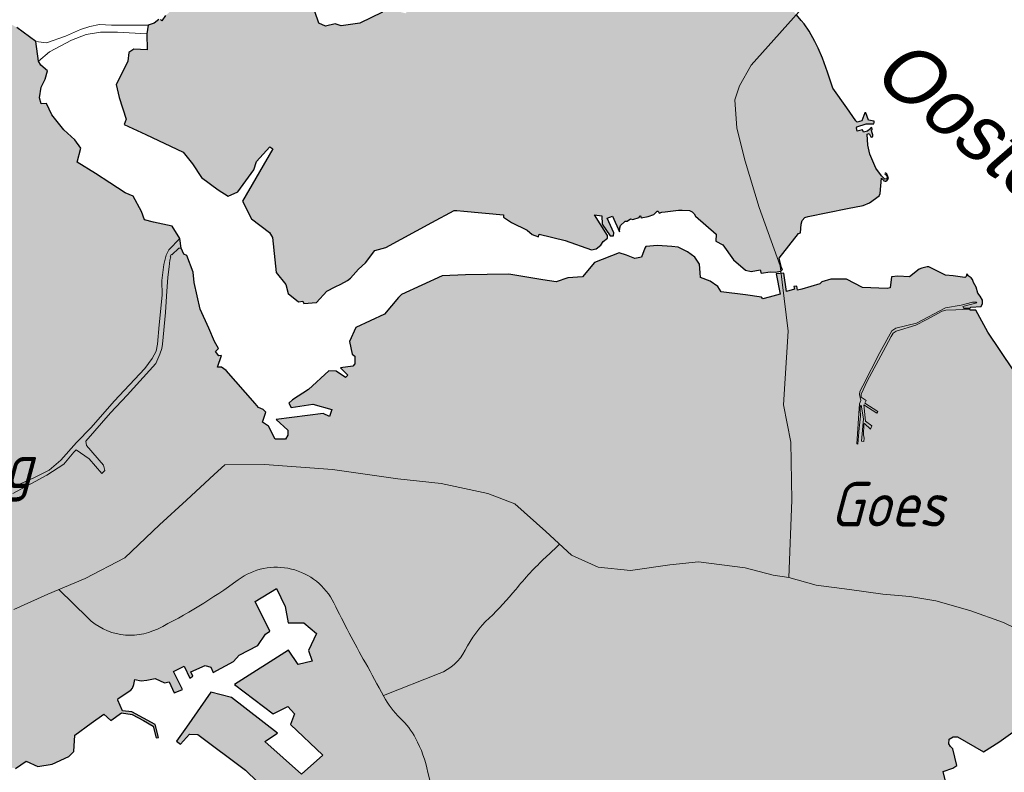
# Model space of a CAD drawing. Header units: metres. Extents: x 63663 to 67388, y 393975 to 407310.
# Tile 4 of 49: x 65803 to 65858, y 401231 to 401274. Entities that reach past the tile are written whole.
import ezdxf
from ezdxf.enums import TextEntityAlignment as Align

# ---------------------------------------------------------------- set-up
doc = ezdxf.new("R2010")
doc.units = ezdxf.units.M
for name, color, linetype, lineweight in [('krtzld_omtrek', 6, 'Continuous', 25), ('krtzld_overig', 253, 'Continuous', 0), ('krtzld_wegen', 1, 'Continuous', 15), ('sn-arcering_lgrijs', 9, 'Continuous', 20), ('TL-3.5mm Tekst', 3, 'Continuous', 35), ('TL-5.0mm Tekst', 4, 'Continuous', 50)]:
    doc.layers.add(name, color=color, linetype=linetype, lineweight=lineweight)
doc.styles.add('plaatsnaam', font='isocp.shx', dxfattribs={"width": 0.96, "oblique": 20})
doc.styles.add('StagCAD', font='StagCAD.ttf')

# ---------------------------------------------------------------- blocks, each defined once
blk = doc.blocks.new('riviernaam')
at = {"layer": 'TL-5.0mm Tekst', "style": 'StagCAD', "oblique": 10}
blk.add_attdef('NAAM', (0, 0), '', height=4, dxfattribs=at)

msp = doc.modelspace()

# ---------------------------------------------------------------- hatches: boundary and pattern name
at = {"layer": 'sn-arcering_lgrijs'}
for points in [[(65814.257, 401275.402), (65813.471, 401275.126), (65812.683, 401274.702), (65812.119, 401274.354), (65811.445, 401273.78), (65811.226, 401273.479), (65811.157, 401273.548), (65811.069, 401273.548), (65810.808, 401273.352), (65810.47, 401273.232), (65810.399, 401272.758), (65810.407, 401271.847), (65809.671, 401271.893), (65809.379, 401271.705), (65809.327, 401271.226), (65809.066, 401270.683), (65808.677, 401269.906), (65808.844, 401269.189), (65809.226, 401267.962), (65809.113, 401267.678), (65810.338, 401267.119), (65812.43, 401266.117), (65812.944, 401265.467), (65813.458, 401264.7), (65814.38, 401264.01), (65814.946, 401263.655), (65815.483, 401263.903), (65816.394, 401265.132), (65816.53, 401265.605), (65817.285, 401266.42), (65817.454, 401266.304), (65815.743, 401263.379), (65816.254, 401262.386), (65817.27, 401261.628), (65817.439, 401261.333), (65817.555, 401260.081), (65817.64, 401259.383), (65818.173, 401258.715), (65818.319, 401258.204), (65818.896, 401257.74), (65819.138, 401257.781), (65819.191, 401257.64), (65819.893, 401257.69), (65820.47, 401258.339), (65820.943, 401258.577), (65821.257, 401258.725), (65821.636, 401258.922), (65821.805, 401259.06), (65822.248, 401259.561), (65822.643, 401259.916), (65823.163, 401260.615), (65823.78, 401260.784), (65826.355, 401262.179), (65827.614, 401262.847), (65827.753, 401262.85), (65828.147, 401262.815), (65830.373, 401262.605), (65830.373, 401262.474), (65830.824, 401262.179), (65831.702, 401261.743), (65831.974, 401261.508), (65832.329, 401261.373), (65832.373, 401261.517), (65833.83, 401261.172), (65835.31, 401260.656), (65835.573, 401260.712), (65835.821, 401260.919), (65835.955, 401261.11), (65836.204, 401261.298), (65836.203, 401261.446), (65835.476, 401262.618), (65835.89, 401262.558), (65835.893, 401262.088), (65836.35, 401261.43), (65836.532, 401261.436), (65836.554, 401261.596), (65836.185, 401262.426), (65836.473, 401262.539), (65836.877, 401261.665), (65836.901, 401261.884), (65836.937, 401262.018), (65837.171, 401262.245), (65837.188, 401262.261), (65837.309, 401262.263), (65837.483, 401262.382), (65837.614, 401262.348), (65837.984, 401262.455), (65838.012, 401262.551), (65838.056, 401262.561), (65838.093, 401262.439), (65838.475, 401262.524), (65838.801, 401262.621), (65838.987, 401262.806), (65839.033, 401262.812), (65839.103, 401262.702), (65839.244, 401262.752), (65839.439, 401262.781), (65840.178, 401262.869), (65840.381, 401262.875), (65840.793, 401262.85), (65840.937, 401262.781), (65841.064, 401262.668), (65841.131, 401262.536), (65842.294, 401261.533), (65842.269, 401261.129), (65842.657, 401260.921), (65843.256, 401260.094), (65843.934, 401259.515), (65844.243, 401259.44), (65844.761, 401259.527), (65844.801, 401259.333), (65845.307, 401259.408), (65845.589, 401259.389), (65845.905, 401259.446), (65846.011, 401259.539), (65845.952, 401259.642), (65845.817, 401260.173), (65846.895, 401261.564), (65847.018, 401261.602), (65847.05, 401262.094), (65847.1, 401262.298), (65847.253, 401262.455), (65847.435, 401262.518), (65849.639, 401262.969), (65850.516, 401263.138), (65850.877, 401263.285), (65851.416, 401263.671), (65851.476, 401263.803), (65851.547, 401264.656), (65851.67, 401264.543), (65851.645, 401264.527), (65851.751, 401264.505), (65851.802, 401264.505), (65851.867, 401264.549), (65851.936, 401264.643), (65851.933, 401264.693), (65851.852, 401264.9), (65851.827, 401264.934), (65851.792, 401264.94), (65851.751, 401264.938), (65851.739, 401264.906), (65851.764, 401264.871), (65851.811, 401264.859), (65851.871, 401264.762), (65851.848, 401264.652), (65851.827, 401264.624), (65851.745, 401264.611), (65851.553, 401264.802), (65851.238, 401265.226), (65850.899, 401266.012), (65850.786, 401266.518), (65850.749, 401267.125), (65850.867, 401267.163), (65850.946, 401266.975), (65850.996, 401266.963), (65851.056, 401266.988), (65851.069, 401267.038), (65851.065, 401267.09), (65851.006, 401267.264), (65850.999, 401267.346), (65851.037, 401267.379), (65851.024, 401267.435), (65851.002, 401267.496), (65850.949, 401267.477), (65850.896, 401267.404), (65850.77, 401267.301), (65850.538, 401267.232), (65850.492, 401267.364), (65850.184, 401267.289), (65850.153, 401267.477), (65850.166, 401267.549), (65850.688, 401267.703), (65850.999, 401267.702), (65851.125, 401267.705), (65851.144, 401267.78), (65851.134, 401267.866), (65850.817, 401267.909), (65850.68, 401268.325), (65850.61, 401268.332), (65850.442, 401267.881), (65850.196, 401267.797), (65850.118, 401267.885), (65849.61, 401268.612), (65848.83, 401269.709), (65848.523, 401270.595), (65848.241, 401271.389), (65848.009, 401271.949), (65847.823, 401272.317), (65847.497, 401272.894), (65847.213, 401273.31), (65847.05, 401273.492), (65846.788, 401273.823), (65846.567, 401274.066), (65846.506, 401274.191), (65846.397, 401274.363), (65845.908, 401274.871), (65845.802, 401274.937), (65845.733, 401274.95), (65845.654, 401275.028), (65845.623, 401275.084), (65845.259, 401275.182), (65844.385, 401275.395), (65843.996, 401275.533), (65843.547, 401275.793), (65843.278, 401275.905), (65842.937, 401275.922), (65842.724, 401275.772), (65842.325, 401275.803), (65842.272, 401275.74), (65842.206, 401275.743), (65842.106, 401275.899), (65842.366, 401276.041), (65842.636, 401276.018), (65842.713, 401275.993), (65843.006, 401275.968), (65843.357, 401276.181), (65843.532, 401276.135), (65843.598, 401276.204), (65843.357, 401276.263), (65843.056, 401276.066), (65842.695, 401276.104), (65842.667, 401276.078), (65842.341, 401276.103), (65842.097, 401275.991), (65842.021, 401276.05), (65841.695, 401276.743), (65841.636, 401276.718), (65841.708, 401276.542), (65841.686, 401276.505), (65840.723, 401276.564), (65841.006, 401276.674), (65841, 401276.724), (65840.939, 401276.743), (65840.586, 401276.574), (65839.99, 401276.344), (65839.288, 401276.106), (65838.724, 401275.956), (65838.392, 401275.918), (65838.134, 401276.01), (65837.363, 401276.614), (65837.146, 401276.733), (65836.871, 401276.739), (65836.592, 401276.614), (65836.247, 401276.771), (65836.16, 401276.802), (65836.128, 401276.733), (65836.463, 401276.589), (65836.034, 401276.593), (65835.723, 401276.701), (65835.723, 401276.821), (65835.652, 401276.865), (65835.401, 401276.739), (65834.868, 401276.795), (65834.768, 401276.739), (65834.78, 401276.655), (65835.466, 401276.589), (65834.946, 401276.028), (65834.36, 401276.078), (65834.419, 401276.169), (65834.304, 401276.2), (65834.388, 401276.363), (65834.385, 401276.43), (65834.329, 401276.463), (65834.231, 401276.407), (65833.978, 401276.006), (65833.106, 401275.853), (65832.582, 401275.83), (65831.533, 401275.855), (65831.228, 401275.696), (65831.134, 401275.485), (65830.469, 401274.57), (65829.285, 401274.982), (65829.213, 401274.956), (65828.316, 401275.27), (65827.974, 401274.887), (65827.715, 401274.589), (65827.222, 401274.589), (65825.566, 401274.614), (65824.883, 401273.903), (65823.847, 401274.148), (65823.598, 401273.959), (65822.317, 401273.348), (65821.278, 401273.201), (65820.937, 401273.316), (65820.411, 401273.176), (65820.035, 401273.354), (65819.799, 401274.009), (65820.903, 401274.192), (65820.921, 401274.348), (65819.752, 401274.104), (65819.094, 401274.148), (65817.458, 401275.235), (65817.423, 401275.467), (65817.1, 401275.414), (65816.348, 401275.053), (65816.066, 401275.053), (65815.655, 401275.153), (65815.671, 401275.423), (65815.671, 401275.684), (65815.596, 401275.721), (65815.467, 401275.652), (65815.408, 401275.285), (65814.774, 401275.078), (65814.586, 401275.859), (65814.539, 401275.953), (65814.426, 401275.991), (65814.334, 401276.002)], [(65907.638, 401228.807), (65908.637, 401226.569), (65909.694, 401216.619), (65909.353, 401216.349), (65909.151, 401216.672), (65908.9, 401216.864), (65908.439, 401217.104), (65906.359, 401218.089), (65905.688, 401218.312), (65905.337, 401218.35), (65904.95, 401218.277), (65904.794, 401218.262), (65904.662, 401218.334), (65904.622, 401218.588), (65904.348, 401219.117), (65904.014, 401219.842), (65903.926, 401219.97), (65903.295, 401220.331), (65903.101, 401220.339), (65901.838, 401220.174), (65901.377, 401220.042), (65900.246, 401219.183), (65900.052, 401219.121), (65899.725, 401219.067), (65899.057, 401219.355), (65898.816, 401219.359), (65898.547, 401219.267), (65898.296, 401219.052), (65897.734, 401218.45), (65897.312, 401218.074), (65896.935, 401218.023), (65896.396, 401217.729), (65896.286, 401217.568), (65896.18, 401217.227), (65896.114, 401217.164), (65895.788, 401217.123), (65895.287, 401217.054), (65893.368, 401217.399), (65892.919, 401217.491), (65892.691, 401217.578), (65892.227, 401218.088), (65892.06, 401218.205), (65891.612, 401218.312), (65890.581, 401218.519), (65889.96, 401218.669), (65889.375, 401219.061), (65889.243, 401219.368), (65889.007, 401219.656), (65888.823, 401219.767), (65888.505, 401219.832), (65887.243, 401220.032), (65886.481, 401220.487), (65885.644, 401220.976), (65885.164, 401221.083), (65884.042, 401221.249), (65883.365, 401221.258), (65883.018, 401221.183), (65882.396, 401220.707), (65882.274, 401220.791), (65881.613, 401221.472), (65881.563, 401221.643), (65881.421, 401221.838), (65881.205, 401221.919), (65880.443, 401222.195), (65880.142, 401222.368), (65879.607, 401222.427), (65879.481, 401222.513), (65879.087, 401222.86), (65877.939, 401223.995), (65877.695, 401224.224), (65877.839, 401224.707), (65877.626, 401224.992), (65876.917, 401225.961), (65877.03, 401226.064), (65877.158, 401226.237), (65877.227, 401226.44), (65877.271, 401226.547), (65877.615, 401226.839), (65877.609, 401226.913), (65877.532, 401226.951), (65876.838, 401227.198), (65876.153, 401227.43), (65875.513, 401227.672), (65875.284, 401227.706), (65874.773, 401227.747), (65874.688, 401227.844), (65874.744, 401228.139), (65874.773, 401228.393), (65874.744, 401228.55), (65874.773, 401228.697), (65874.811, 401228.901), (65874.995, 401229.624), (65875.093, 401229.944), (65875.007, 401230.283), (65874.629, 401230.132), (65874.468, 401229.944), (65874.293, 401229.411), (65873.845, 401228.709), (65873.108, 401229.158), (65872.416, 401229.503), (65871.739, 401229.838), (65871.509, 401229.938), (65871.591, 401229.861), (65870.046, 401229.863), (65869.908, 401230.822), (65869.695, 401231.198), (65869.478, 401231.352), (65868.725, 401231.804), (65868.456, 401232.333), (65867.973, 401232.939), (65867.356, 401233.443), (65866.735, 401233.722), (65866.171, 401234.427), (65865.983, 401235.135), (65865.582, 401235.649), (65865.165, 401235.675), (65865.043, 401236.03), (65864.542, 401236.367), (65862.19, 401234.552), (65860.162, 401234.527), (65858.13, 401233.066), (65857.271, 401232.531), (65855.811, 401233.368), (65855.57, 401233.368), (65855.351, 401233.229), (65855.322, 401232.97), (65855.416, 401232.826), (65855.557, 401232.694), (65855.771, 401231.766), (65855.545, 401231.603), (65855.005, 401231.421), (65855.35, 401230.045), (65855.739, 401229.603), (65855.645, 401228.96), (65855.764, 401228.684), (65854.46, 401226.728), (65854.381, 401226.368), (65854.184, 401226.362), (65854.09, 401226.224), (65854.178, 401225.6), (65853.965, 401225.189), (65853.708, 401224.87), (65853.601, 401224.571), (65853.566, 401224.161), (65853.595, 401223.885), (65853.118, 401223.443), (65853.137, 401222.964), (65852.805, 401222.408), (65852.579, 401221.873), (65852.544, 401221.474), (65852.31, 401220.832), (65852.074, 401220.302), (65851.921, 401220.107), (65851.733, 401219.23), (65851.482, 401218.613), (65851.1, 401217.781), (65850.776, 401217.644), (65850.136, 401217.575), (65849.572, 401217.593), (65848.839, 401217.747), (65848.362, 401218.042), (65848.034, 401218.383), (65847.846, 401218.59), (65847.639, 401218.565), (65846.977, 401218.647), (65846.607, 401218.691), (65846.266, 401218.858), (65845.936, 401218.797), (65845.667, 401218.659), (65845.153, 401218.295), (65844.623, 401217.963), (65844.335, 401217.656), (65844.178, 401217.265), (65844.059, 401217.011), (65843.721, 401216.904), (65843.203, 401216.904), (65842.862, 401217.083), (65842.517, 401217.221), (65842.162, 401217.315), (65842.147, 401217.309), (65841.84, 401217.296), (65841.422, 401217.158), (65839.727, 401216.578), (65837.457, 401215.825), (65836.974, 401215.675), (65836.632, 401215.55), (65836.269, 401215.478), (65835.861, 401215.449), (65835.68, 401215.547), (65834.881, 401216.452), (65834.316, 401217.077), (65833.93, 401217.522), (65833.696, 401217.685), (65833.573, 401217.836), (65833.385, 401218.108), (65832.881, 401218.446), (65832.185, 401218.926), (65832.037, 401219.01), (65831.978, 401219.102), (65831.886, 401219.484), (65830.993, 401220.139), (65829.999, 401220.77), (65829.495, 401221.067), (65829.458, 401221.183), (65829.823, 401222.001), (65829.868, 401222.132), (65829.836, 401222.268), (65829.729, 401222.406), (65829.545, 401222.49), (65828.89, 401222.512), (65827.965, 401222.534), (65827.692, 401222.563), (65827.523, 401222.672), (65827.021, 401223.054), (65826.426, 401223.503), (65825.962, 401223.823), (65825.79, 401223.85), (65825.527, 401223.785), (65825.037, 401223.606), (65824.495, 401223.367), (65824.1, 401223.177), (65823.965, 401223.061), (65823.828, 401222.976), (65823.577, 401222.945), (65823.201, 401222.929), (65822.699, 401222.897), (65822.413, 401222.885), (65822.081, 401222.995), (65820.919, 401223.737), (65819.953, 401227.246), (65817.934, 401229.541), (65815.918, 401231.493), (65813.241, 401233.499), (65812.787, 401233.511), (65812.273, 401232.958), (65812.047, 401233.12), (65812.612, 401233.904), (65813.981, 401235.869), (65815.138, 401235.568), (65817.721, 401233.574), (65816.994, 401233.095), (65819.063, 401231.28), (65820.248, 401232.34), (65818.445, 401234.055), (65818.662, 401234.659), (65818.286, 401235.064), (65817.477, 401234.659), (65815.301, 401236.299), (65818.338, 401238.217), (65818.875, 401237.409), (65819.655, 401237.612), (65819.442, 401238.192), (65819.897, 401239.148), (65819.197, 401239.753), (65818.311, 401239.753), (65818.15, 401240.662), (65817.665, 401241.672), (65816.455, 401240.941), (65817.276, 401239.277), (65817.034, 401239.11), (65816.618, 401238.481), (65815.567, 401237.938), (65815.245, 401237.584), (65814.116, 401236.972), (65813.981, 401237.271), (65813.665, 401237.358), (65812.852, 401236.997), (65812.969, 401236.759), (65812.8, 401236.652), (65812.489, 401237.315), (65811.878, 401237.02), (65812.382, 401236.011), (65812.166, 401235.917), (65811.918, 401235.831), (65811.648, 401236.443), (65811.391, 401236.393), (65810.865, 401236.631), (65810.399, 401236.543), (65810.066, 401236.5), (65809.724, 401236.568), (65809.671, 401236.302), (65809.596, 401236.098), (65809.489, 401235.979), (65808.781, 401235.506), (65808.765, 401235.422), (65809.02, 401234.828), (65809.558, 401234.772), (65810.85, 401234.061), (65811.044, 401233.333), (65810.915, 401233.308), (65810.75, 401233.969), (65810.207, 401234.286), (65809.565, 401234.619), (65808.966, 401234.715), (65808.367, 401234.274), (65807.985, 401234.634), (65807.279, 401234.136), (65806.363, 401233.455), (65806.311, 401232.546), (65806.016, 401232.27), (65805.088, 401231.829), (65804.279, 401231.703), (65803.634, 401231.992), (65803.032, 401231.599), (65802.129, 401231.741), (65800.796, 401231.411), (65799.668, 401232.03), (65799.103, 401232.471), (65798.982, 401234.69), (65798.499, 401234.653), (65798.581, 401232.483), (65799.022, 401232.155), (65799.333, 401231.842), (65799.358, 401231.449), (65799.022, 401231.367), (65798.731, 401231.503), (65798.543, 401231.635), (65798.395, 401231.609), (65798.248, 401231.509), (65798.085, 401231.453), (65797.943, 401231.534), (65797.904, 401231.71), (65797.603, 401231.869), (65797.298, 401231.913), (65796.8, 401231.831), (65795.981, 401231.609), (65795.929, 401231.49), (65795.866, 401231.447), (65795.741, 401231.59), (65795.496, 401231.666), (65794.938, 401231.509), (65794.775, 401231.279), (65794.74, 401231.239), (65794.558, 401231.34), (65794.512, 401231.44), (65794.361, 401231.493), (65793.847, 401231.653), (65793.753, 401231.722), (65793.671, 401231.919), (65793.502, 401232.439), (65793.474, 401232.496), (65793.411, 401232.546), (65793.041, 401232.857), (65792.74, 401233.142), (65792.508, 401233.399), (65792.426, 401233.572), (65792.418, 401233.685), (65792.368, 401233.747), (65792.154, 401234.019), (65791.916, 401234.251), (65791.716, 401234.377), (65791.603, 401234.433), (65791.164, 401234.289), (65790.825, 401234.195), (65790.778, 401234.258), (65790.744, 401234.343), (65790.637, 401234.518), (65790.531, 401234.678), (65790.418, 401234.835), (65790.368, 401234.901), (65790.289, 401234.954), (65790.123, 401234.985), (65790.017, 401234.939), (65789.9, 401234.991), (65789.835, 401235.179), (65789.64, 401235.384), (65789.433, 401235.622), (65789.371, 401235.666), (65789.289, 401235.691), (65789.17, 401235.754), (65789.02, 401235.86), (65788.813, 401236.042), (65788.395, 401236.358), (65787.778, 401236.844), (65787.628, 401236.9), (65787.571, 401236.997), (65787.497, 401237.095), (65787.204, 401237.367), (65787.151, 401237.352), (65787.114, 401237.402), (65786.8, 401237.75), (65786.552, 401238.044), (65786.368, 401238.302), (65786.013, 401238.807), (65786.004, 401238.941), (65785.641, 401239.386), (65785.304, 401239.969), (65784.928, 401240.531), (65784.606, 401240.894), (65784.587, 401241.154), (65784.54, 401241.418), (65784.117, 401242.308), (65784.107, 401242.508), (65784.217, 401243.17), (65784.23, 401243.749), (65784.023, 401244.299), (65783.747, 401244.609), (65783.631, 401244.753), (65783.536, 401244.915), (65783.045, 401245.649), (65782.978, 401245.716), (65782.966, 401245.854), (65782.919, 401245.935), (65782.851, 401245.979), (65782.612, 401245.981), (65782.502, 401246.019), (65782.387, 401246.232), (65782.023, 401246.715), (65781.8, 401247.003), (65781.531, 401247.304), (65781.321, 401247.574), (65780.929, 401247.793), (65780.659, 401247.981), (65780.232, 401248.119), (65779.841, 401248.226), (65779.59, 401248.292), (65779.239, 401248.412), (65778.87, 401248.6), (65778.6, 401248.788), (65778.349, 401249.041), (65777.911, 401249.367), (65777.453, 401249.678), (65777.064, 401250.092), (65776.646, 401250.408), (65776.155, 401250.681), (65775.678, 401251.063), (65775.108, 401251.509), (65774.903, 401251.697), (65774.634, 401251.894), (65774.356, 401252.217), (65774.124, 401252.395), (65773.906, 401252.652), (65773.806, 401252.713), (65773.624, 401252.984), (65773.447, 401253.216), (65773.292, 401253.415), (65773.296, 401253.477), (65773.095, 401253.712), (65773.098, 401253.787), (65772.982, 401253.954), (65772.897, 401254.195), (65772.726, 401254.43), (65772.393, 401254.752), (65772.199, 401254.821), (65771.961, 401254.97), (65771.785, 401255.001), (65771.756, 401254.947), (65771.518, 401255.066), (65771.534, 401255.204), (65771.606, 401255.239), (65771.716, 401255.254), (65771.704, 401255.327), (65771.691, 401255.408), (65771.631, 401255.568), (65771.493, 401255.741), (65771.443, 401255.872), (65771.386, 401256.01), (65771.305, 401256.125), (65771.233, 401256.163), (65771.154, 401256.16), (65771.077, 401256.123), (65771.06, 401256.073), (65771.077, 401256.067), (65771.089, 401256.044), (65771.06, 401256.013), (65770.941, 401256.031), (65770.663, 401256.226), (65770.596, 401256.574), (65770.612, 401256.991), (65770.669, 401257.63), (65770.926, 401258.856), (65771.06, 401259.53), (65771.152, 401259.972), (65771.242, 401260.298), (65771.472, 401260.612), (65771.678, 401260.821), (65772.274, 401261.195), (65773.167, 401261.699), (65773.806, 401262.098), (65774.143, 401262.329), (65774.437, 401262.436), (65775.333, 401262.787), (65775.697, 401262.963), (65776.117, 401263.239), (65776.465, 401263.471), (65776.832, 401263.749), (65777.057, 401263.931), (65777.653, 401264.392), (65778.145, 401264.737), (65778.55, 401265.016), (65779.148, 401265.383), (65779.346, 401265.565), (65779.559, 401265.73), (65780.08, 401266.119), (65780.568, 401266.474), (65780.979, 401266.762), (65781.854, 401267.341), (65782.452, 401267.602), (65782.687, 401267.728), (65783.405, 401268.106), (65783.998, 401268.395), (65785.383, 401269.172), (65786.054, 401269.53), (65786.681, 401269.885), (65787.145, 401270.25), (65787.785, 401270.426), (65788.22, 401270.702), (65788.844, 401271.094), (65789.429, 401271.435), (65789.718, 401271.717), (65790.029, 401271.972), (65790.312, 401272.148), (65790.809, 401272.438), (65791.609, 401272.765), (65791.781, 401272.906), (65792.214, 401273.176), (65793.517, 401273.567), (65794.687, 401274.047), (65795.868, 401274.348), (65796.838, 401274.423), (65797.59, 401274.323), (65799.822, 401274.153), (65801.141, 401273.978), (65802.263, 401273.598), (65803.11, 401273.1), (65804.166, 401272.326), (65804.319, 401271.226), (65804.449, 401271), (65804.825, 401270.674), (65804.687, 401270.21), (65804.48, 401269.767), (65804.386, 401269.17), (65804.468, 401268.821), (65804.762, 401268.844), (65805.076, 401268.213), (65805.734, 401267.37), (65806.351, 401266.812), (65806.687, 401266.348), (65806.486, 401265.552), (65807.517, 401264.932), (65808.324, 401264.399), (65809.176, 401263.847), (65809.621, 401263.655), (65810.088, 401262.8), (65810.267, 401262.323), (65810.758, 401262.198), (65811.818, 401261.968), (65812.25, 401261.279), (65812.319, 401260.75), (65812.47, 401260.399), (65812.637, 401260.326), (65812.981, 401259.398), (65813.04, 401258.812), (65813.377, 401257.327), (65813.872, 401256.255), (65814.191, 401255.521), (65814.411, 401255.126), (65814.242, 401254.953), (65814.43, 401254.706), (65814.577, 401254.727), (65814.351, 401254.073), (65814.574, 401254.073), (65814.834, 401253.885), (65816.461, 401252.035), (65816.649, 401251.81), (65816.912, 401251.699), (65817.05, 401251.553), (65816.871, 401251.001), (65817.207, 401250.765), (65817.573, 401250.048), (65818.16, 401250.035), (65818.298, 401250.273), (65818.288, 401250.54), (65817.636, 401251.139), (65820.269, 401251.474), (65820.617, 401251.308), (65820.764, 401251.709), (65819.684, 401251.994), (65818.486, 401251.818), (65818.35, 401252.067), (65818.549, 401252.242), (65819.451, 401252.821), (65820.595, 401253.866), (65820.994, 401253.86), (65821.523, 401253.505), (65821.652, 401253.634), (65821.238, 401254.044), (65821.941, 401254.126), (65822.041, 401254.261), (65822.05, 401254.696), (65821.897, 401254.809), (65821.755, 401255.521), (65822.104, 401256.298), (65823.699, 401257.039), (65824.492, 401257.981), (65824.658, 401258.148), (65826.944, 401259.195), (65828.254, 401259.239), (65830.68, 401259.289), (65832.576, 401258.975), (65833.316, 401258.85), (65833.987, 401259.076), (65834.808, 401259.139), (65835.466, 401259.935), (65836.852, 401260.489), (65837.257, 401260.354), (65837.739, 401260.161), (65838.11, 401260.229), (65838.298, 401260.74), (65838.344, 401260.828), (65838.996, 401260.896), (65839.802, 401260.84), (65840.16, 401260.79), (65840.683, 401260.545), (65841.094, 401260.242), (65841.363, 401259.843), (65841.391, 401259.36), (65841.416, 401259.107), (65841.946, 401258.894), (65842.373, 401258.602), (65842.567, 401258.301), (65843.93, 401258.123), (65844.827, 401257.997), (65844.905, 401257.897), (65845.257, 401258.004), (65845.873, 401258.157), (65845.658, 401259.311), (65846.072, 401259.348), (65846.224, 401258.307), (65846.686, 401258.445), (65846.632, 401258.602), (65846.817, 401258.614), (65846.842, 401258.395), (65847.09, 401258.445), (65848.093, 401258.74), (65848.216, 401258.85), (65848.717, 401259.001), (65849.585, 401259), (65850.479, 401258.539), (65851.864, 401258.483), (65852.043, 401258.52), (65852.118, 401259.132), (65852.475, 401259.164), (65853.125, 401259.132), (65853.67, 401259.565), (65853.817, 401259.628), (65854.112, 401259.705), (65854.205, 401259.703), (65855.144, 401259.235), (65855.563, 401259.189), (65856.212, 401259.103), (65856.262, 401259.126), (65856.303, 401259.16), (65856.337, 401259.283), (65856.397, 401259.26), (65856.406, 401259.195), (65856.579, 401259.072), (65856.645, 401258.988), (65856.705, 401258.821), (65856.858, 401258.556), (65856.955, 401258.213), (65857.087, 401258.048), (65857.202, 401257.825), (65857.206, 401257.636), (65857.127, 401257.483), (65856.554, 401257.44), (65856.504, 401257.389), (65856.516, 401257.276), (65856.836, 401257.27), (65857.51, 401256.035), (65858.924, 401253.923), (65860.644, 401254.85), (65860.789, 401254.925), (65861.87, 401255.041), (65862.5, 401254.972), (65863.1, 401254.915), (65863.513, 401254.797), (65865.638, 401253.956), (65866.046, 401253.866), (65867.018, 401253.459), (65867.334, 401253.508), (65867.428, 401253.461), (65867.917, 401253.084), (65867.992, 401252.925), (65868.416, 401252.74), (65868.638, 401252.825), (65868.763, 401252.8), (65869.083, 401252.474), (65869.607, 401252.6), (65869.695, 401252.694), (65869.795, 401252.69), (65869.808, 401252.186), (65869.601, 401251.906), (65869.582, 401251.101), (65869.795, 401250.759), (65869.964, 401250.771), (65869.971, 401251.768), (65870.084, 401251.755), (65870.083, 401251.047), (65870.305, 401251.041), (65870.312, 401251.849), (65870.259, 401252.1), (65870.071, 401252.412), (65869.964, 401252.486), (65869.965, 401252.593), (65870.059, 401252.65), (65870.152, 401252.618), (65870.393, 401252.28), (65870.735, 401252.217), (65871.451, 401251.693), (65871.544, 401252.142), (65871.67, 401252.075), (65872.159, 401251.86), (65872.199, 401251.872), (65872.222, 401251.829), (65872.228, 401251.753), (65872.259, 401251.637), (65872.397, 401251.37), (65872.593, 401250.844), (65872.826, 401250.041), (65873.434, 401249.843), (65873.503, 401249.599), (65874.469, 401248.894), (65874.958, 401248.531), (65875.676, 401248.151), (65875.889, 401247.981), (65876.625, 401247.17), (65877.434, 401247.16), (65877.62, 401247.21), (65877.883, 401247.452), (65878.058, 401247.44), (65878.437, 401247.317), (65878.83, 401246.844), (65879.068, 401246.464), (65879.152, 401246.318), (65879.087, 401246.257), (65878.923, 401246.17), (65878.697, 401246.276), (65878.707, 401246.646), (65878.365, 401247.114), (65878.309, 401247.054), (65878.481, 401246.612), (65878.447, 401246.123), (65878.776, 401246.05), (65878.974, 401245.897), (65879.143, 401245.69), (65879.055, 401245.565), (65878.961, 401245.628), (65879.055, 401245.691), (65878.807, 401245.929), (65878.481, 401245.982), (65878.481, 401245.662), (65878.754, 401245.396), (65878.65, 401245.302), (65878.606, 401245.361), (65878.628, 401245.411), (65878.317, 401245.662), (65878.046, 401245.195), (65878.224, 401245.327), (65878.503, 401244.944), (65878.607, 401244.42), (65878.387, 401244.376), (65878.39, 401244.32), (65878.604, 401244.257), (65878.518, 401243.985), (65878.625, 401243.894), (65878.725, 401243.891), (65878.863, 401243.775), (65879.049, 401243.555), (65879.195, 401243.261), (65879.281, 401242.828), (65879.252, 401242.458), (65879.145, 401242.107), (65879.043, 401241.856), (65878.804, 401241.628), (65878.876, 401241.543), (65878.873, 401241.49), (65878.75, 401241.396), (65878.572, 401241.308), (65878.861, 401240.863), (65879.024, 401240.368), (65879.249, 401239.568), (65879.302, 401239.484), (65879.66, 401239.277), (65879.985, 401238.91), (65881.901, 401235.95), (65882.666, 401234.888), (65883.5, 401234.782), (65883.957, 401233.844), (65885.017, 401231.449), (65886.581, 401230.966), (65887.419, 401230.364), (65888.66, 401229.549), (65890.317, 401228.421), (65890.763, 401228.471), (65891.013, 401228.559), (65891.193, 401228.496), (65891.324, 401228.268), (65891.581, 401227.942), (65891.933, 401227.152), (65892.76, 401226.916), (65893.337, 401226.7), (65893.958, 401226.277), (65896.447, 401228.283), (65899.299, 401229.449), (65899.766, 401229.628), (65903.042, 401227.756), (65903.775, 401229.027), (65904.762, 401228.475), (65906.261, 401227.443), (65906.578, 401227.399), (65906.854, 401227.703)]]:
    msp.add_hatch(color=256, dxfattribs=at).paths.add_polyline_path(points)

# ---------------------------------------------------------------- linework, layer by layer
at = {"layer": 'krtzld_omtrek'}
for points in [[(65823.598, 401273.959), (65822.317, 401273.348), (65821.278, 401273.201), (65820.937, 401273.316), (65820.411, 401273.176), (65820.035, 401273.354), (65819.799, 401274.009)], [(65811.069, 401273.548), (65810.808, 401273.352), (65810.47, 401273.232), (65810.399, 401272.758), (65810.407, 401271.847), (65809.671, 401271.893), (65809.379, 401271.705), (65809.327, 401271.226), (65809.066, 401270.683), (65808.677, 401269.906), (65808.844, 401269.189), (65809.226, 401267.962), (65809.113, 401267.678), (65810.338, 401267.119), (65812.43, 401266.117), (65812.944, 401265.467), (65813.458, 401264.7), (65814.38, 401264.01), (65814.946, 401263.655), (65815.483, 401263.903), (65816.394, 401265.132), (65816.53, 401265.605), (65817.285, 401266.42), (65817.454, 401266.304), (65815.743, 401263.379), (65816.254, 401262.386), (65817.27, 401261.628), (65817.439, 401261.333), (65817.555, 401260.081), (65817.64, 401259.383), (65818.173, 401258.715), (65818.319, 401258.204), (65818.896, 401257.74), (65819.138, 401257.781), (65819.191, 401257.64), (65819.893, 401257.69), (65820.47, 401258.339), (65820.943, 401258.577), (65821.257, 401258.725), (65821.636, 401258.922), (65821.805, 401259.06), (65822.248, 401259.561), (65822.643, 401259.916), (65823.163, 401260.615), (65823.78, 401260.784), (65826.355, 401262.179), (65827.614, 401262.847), (65827.753, 401262.85), (65828.147, 401262.815), (65830.373, 401262.605), (65830.373, 401262.474), (65830.824, 401262.179), (65831.702, 401261.743), (65831.974, 401261.508), (65832.329, 401261.373), (65832.373, 401261.517), (65833.83, 401261.172), (65835.31, 401260.656), (65835.573, 401260.712), (65835.821, 401260.919), (65835.955, 401261.11), (65836.204, 401261.298), (65836.203, 401261.446), (65835.476, 401262.618), (65835.89, 401262.558), (65835.893, 401262.088), (65836.35, 401261.43), (65836.532, 401261.436), (65836.554, 401261.596), (65836.185, 401262.426), (65836.473, 401262.539), (65836.877, 401261.665), (65836.901, 401261.884), (65836.937, 401262.018), (65837.171, 401262.245), (65837.188, 401262.261), (65837.309, 401262.263), (65837.483, 401262.382), (65837.614, 401262.348), (65837.984, 401262.455), (65838.012, 401262.551), (65838.056, 401262.561), (65838.093, 401262.439), (65838.475, 401262.524), (65838.801, 401262.621), (65838.987, 401262.806), (65839.033, 401262.812), (65839.103, 401262.702), (65839.244, 401262.752), (65839.439, 401262.781), (65840.178, 401262.869), (65840.381, 401262.875), (65840.793, 401262.85), (65840.937, 401262.781), (65841.064, 401262.668), (65841.131, 401262.536), (65842.294, 401261.533), (65842.269, 401261.129), (65842.657, 401260.921), (65843.256, 401260.094), (65843.934, 401259.515), (65844.243, 401259.44), (65844.761, 401259.527), (65844.801, 401259.333), (65845.307, 401259.408), (65845.589, 401259.389), (65845.905, 401259.446), (65846.011, 401259.539), (65845.952, 401259.642), (65845.817, 401260.173), (65846.895, 401261.564), (65847.018, 401261.602), (65847.05, 401262.094), (65847.1, 401262.298), (65847.253, 401262.455), (65847.435, 401262.518), (65849.639, 401262.969), (65850.516, 401263.138), (65850.877, 401263.285), (65851.416, 401263.671), (65851.476, 401263.803), (65851.547, 401264.656), (65851.67, 401264.543), (65851.645, 401264.527), (65851.751, 401264.505), (65851.802, 401264.505), (65851.867, 401264.549), (65851.936, 401264.643), (65851.933, 401264.693), (65851.852, 401264.9), (65851.827, 401264.934), (65851.792, 401264.94), (65851.751, 401264.938), (65851.739, 401264.906), (65851.764, 401264.871), (65851.811, 401264.859), (65851.871, 401264.762), (65851.848, 401264.652), (65851.827, 401264.624), (65851.745, 401264.611), (65851.553, 401264.802), (65851.238, 401265.226), (65850.899, 401266.012), (65850.786, 401266.518), (65850.749, 401267.125), (65850.867, 401267.163), (65850.946, 401266.975), (65850.996, 401266.963), (65851.056, 401266.988), (65851.069, 401267.038), (65851.065, 401267.09), (65851.006, 401267.264), (65850.999, 401267.346), (65851.037, 401267.379), (65851.024, 401267.435), (65851.002, 401267.496), (65850.949, 401267.477), (65850.896, 401267.404), (65850.77, 401267.301), (65850.538, 401267.232), (65850.492, 401267.364), (65850.184, 401267.289), (65850.153, 401267.477), (65850.166, 401267.549), (65850.688, 401267.703), (65850.999, 401267.702), (65851.125, 401267.705), (65851.144, 401267.78), (65851.134, 401267.866), (65850.817, 401267.909), (65850.68, 401268.325), (65850.61, 401268.332), (65850.442, 401267.881), (65850.196, 401267.797), (65850.118, 401267.885), (65849.61, 401268.612), (65848.83, 401269.709), (65848.523, 401270.595), (65848.241, 401271.389), (65848.009, 401271.949), (65847.823, 401272.317), (65847.497, 401272.894), (65847.213, 401273.31), (65847.05, 401273.492), (65846.788, 401273.823)], [(65811.445, 401273.78), (65811.226, 401273.479), (65811.157, 401273.548)], [(65858.924, 401253.923), (65857.51, 401256.035), (65856.836, 401257.27), (65856.516, 401257.276), (65856.504, 401257.389), (65856.554, 401257.44), (65857.127, 401257.483), (65857.206, 401257.636), (65857.202, 401257.825), (65857.087, 401258.048), (65856.955, 401258.213), (65856.858, 401258.556), (65856.705, 401258.821), (65856.645, 401258.988), (65856.579, 401259.072), (65856.406, 401259.195), (65856.397, 401259.26), (65856.337, 401259.283), (65856.303, 401259.16), (65856.262, 401259.126), (65856.212, 401259.103), (65855.563, 401259.189), (65855.144, 401259.235), (65854.205, 401259.703), (65854.112, 401259.705), (65853.817, 401259.628), (65853.67, 401259.565), (65853.125, 401259.132), (65852.475, 401259.164), (65852.118, 401259.132), (65852.043, 401258.52), (65851.864, 401258.483), (65850.479, 401258.539), (65849.585, 401259), (65848.717, 401259.001), (65848.216, 401258.85), (65848.093, 401258.74), (65847.09, 401258.445), (65846.842, 401258.395), (65846.817, 401258.614), (65846.632, 401258.602), (65846.686, 401258.445), (65846.224, 401258.307), (65846.072, 401259.348), (65845.658, 401259.311), (65845.873, 401258.157), (65845.257, 401258.004), (65844.905, 401257.897), (65844.827, 401257.997), (65843.93, 401258.123), (65842.567, 401258.301), (65842.373, 401258.602), (65841.946, 401258.894), (65841.416, 401259.107), (65841.391, 401259.36), (65841.363, 401259.843), (65841.094, 401260.242), (65840.683, 401260.545), (65840.16, 401260.79), (65839.802, 401260.84), (65838.996, 401260.896), (65838.344, 401260.828), (65838.298, 401260.74), (65838.11, 401260.229), (65837.739, 401260.161), (65837.257, 401260.354), (65836.852, 401260.489), (65835.466, 401259.935), (65834.808, 401259.139), (65833.987, 401259.076), (65833.316, 401258.85), (65832.576, 401258.975), (65830.68, 401259.289), (65828.254, 401259.239), (65826.944, 401259.195), (65824.658, 401258.148), (65824.492, 401257.981), (65823.699, 401257.039), (65822.104, 401256.298), (65821.755, 401255.521), (65821.897, 401254.809), (65822.05, 401254.696), (65822.041, 401254.261), (65821.941, 401254.126), (65821.238, 401254.044), (65821.652, 401253.634), (65821.523, 401253.505), (65820.994, 401253.86), (65820.595, 401253.866), (65819.451, 401252.821), (65818.549, 401252.242), (65818.35, 401252.067), (65818.486, 401251.818), (65819.684, 401251.994), (65820.764, 401251.709), (65820.617, 401251.308), (65820.269, 401251.474), (65817.636, 401251.139), (65818.288, 401250.54), (65818.298, 401250.273), (65818.16, 401250.035), (65817.573, 401250.048), (65817.207, 401250.765), (65816.871, 401251.001), (65817.05, 401251.553), (65816.912, 401251.699), (65816.649, 401251.81), (65816.461, 401252.035), (65814.834, 401253.885), (65814.574, 401254.073), (65814.351, 401254.073), (65814.577, 401254.727), (65814.43, 401254.706), (65814.242, 401254.953), (65814.411, 401255.126), (65814.191, 401255.521), (65813.872, 401256.255), (65813.377, 401257.327), (65813.04, 401258.812), (65812.981, 401259.398), (65812.637, 401260.326), (65812.47, 401260.399), (65812.319, 401260.75), (65812.25, 401261.279), (65811.818, 401261.968), (65810.758, 401262.198), (65810.267, 401262.323), (65810.088, 401262.8), (65809.621, 401263.655), (65809.176, 401263.847), (65808.324, 401264.399), (65807.517, 401264.932), (65806.486, 401265.552), (65806.687, 401266.348), (65806.351, 401266.812), (65805.734, 401267.37), (65805.076, 401268.213), (65804.762, 401268.844), (65804.468, 401268.821), (65804.386, 401269.17), (65804.48, 401269.767), (65804.687, 401270.21), (65804.825, 401270.674), (65804.449, 401271), (65804.319, 401271.226), (65804.166, 401272.326), (65803.11, 401273.1)], [(65803.032, 401231.599), (65803.634, 401231.992), (65804.279, 401231.703), (65805.088, 401231.829), (65806.016, 401232.27), (65806.311, 401232.546), (65806.363, 401233.455), (65807.279, 401234.136), (65807.985, 401234.634), (65808.367, 401234.274), (65808.966, 401234.715), (65809.565, 401234.619), (65810.207, 401234.286), (65810.75, 401233.969), (65810.915, 401233.308), (65811.044, 401233.333), (65810.85, 401234.061), (65809.558, 401234.772), (65809.02, 401234.828), (65808.765, 401235.422), (65808.781, 401235.506), (65809.489, 401235.979), (65809.596, 401236.098), (65809.671, 401236.302), (65809.724, 401236.568), (65810.066, 401236.5), (65810.399, 401236.543), (65810.865, 401236.631), (65811.391, 401236.393), (65811.648, 401236.443), (65811.918, 401235.831), (65812.166, 401235.917), (65812.382, 401236.011), (65811.878, 401237.02), (65812.489, 401237.315), (65812.8, 401236.652), (65812.969, 401236.759), (65812.852, 401236.997), (65813.665, 401237.358), (65813.981, 401237.271), (65814.116, 401236.972), (65815.245, 401237.584), (65815.567, 401237.938), (65816.618, 401238.481), (65817.034, 401239.11), (65817.276, 401239.277), (65816.455, 401240.941), (65817.665, 401241.672), (65818.15, 401240.662), (65818.311, 401239.753), (65819.197, 401239.753), (65819.897, 401239.148), (65819.442, 401238.192), (65819.655, 401237.612), (65818.875, 401237.409), (65818.338, 401238.217), (65815.301, 401236.299), (65817.477, 401234.659), (65818.286, 401235.064), (65818.662, 401234.659), (65818.445, 401234.055), (65820.248, 401232.34), (65819.063, 401231.28), (65816.994, 401233.095), (65817.721, 401233.574), (65815.138, 401235.568), (65813.981, 401235.869), (65812.612, 401233.904), (65812.047, 401233.12), (65812.273, 401232.958), (65812.787, 401233.511), (65813.241, 401233.499), (65815.918, 401231.493), (65817.934, 401229.541)], [(65855.35, 401230.045), (65855.005, 401231.421), (65855.545, 401231.603), (65855.771, 401231.766), (65855.557, 401232.694), (65855.416, 401232.826), (65855.322, 401232.97), (65855.351, 401233.229), (65855.57, 401233.368), (65855.811, 401233.368), (65857.271, 401232.531), (65858.13, 401233.066), (65860.162, 401234.527)]]:
    msp.add_lwpolyline(points, dxfattribs=at)
at = {"layer": 'krtzld_overig'}
for points in [[(65810.47, 401273.232), (65808.407, 401273.238), (65807.749, 401273.276), (65807.191, 401273.163), (65806.668, 401272.987), (65805.841, 401272.62), (65804.778, 401272.248), (65804.166, 401272.326)], [(65810.399, 401272.758), (65808.75, 401272.84), (65807.797, 401272.85), (65806.988, 401272.721), (65806.179, 401272.394), (65804.94, 401271.747), (65804.319, 401271.226)], [(65856.5, 401257.386), (65856.171, 401257.383), (65856.14, 401257.404), (65856.112, 401257.467), (65856.899, 401257.672), (65856.883, 401257.711), (65856.65, 401257.709), (65856.015, 401257.54), (65855.131, 401257.396), (65853.52, 401256.549), (65852.347, 401256.254), (65852.124, 401256.11), (65851.453, 401254.894), (65850.512, 401253.028), (65850.344, 401252.708), (65850.31, 401252.546), (65850.387, 401252.204), (65850.325, 401252.013), (65850.291, 401251.762), (65850.162, 401249.778), (65850.231, 401249.766), (65850.297, 401250.656), (65850.372, 401251.329), (65850.36, 401251.687), (65850.36, 401251.85), (65850.419, 401251.954), (65850.535, 401251.177), (65850.431, 401249.935), (65850.56, 401249.91), (65850.573, 401250.092), (65850.538, 401250.282), (65850.566, 401250.882), (65850.607, 401250.919), (65850.93, 401250.596), (65851.006, 401250.79), (65850.648, 401251.057), (65850.561, 401251.966), (65851.282, 401251.492), (65851.341, 401251.599), (65850.625, 401252.066), (65850.701, 401252.211), (65850.412, 401252.399), (65850.404, 401252.564), (65850.757, 401253.292), (65851.639, 401254.944), (65852.086, 401255.79), (65852.2, 401255.973), (65852.379, 401256.094), (65853.478, 401256.424), (65854.055, 401256.734), (65854.945, 401257.204), (65855.159, 401257.264), (65855.714, 401257.289), (65856.115, 401257.298), (65856.172, 401257.333), (65856.51, 401257.333)]]:
    msp.add_lwpolyline(points, dxfattribs=at)
at = {"layer": 'krtzld_wegen'}
for points in [[(65846.369, 401242.282), (65846.523, 401246.627), (65846.473, 401249.872), (65846.066, 401251.956), (65846.319, 401256.1), (65845.865, 401259.761), (65844.705, 401263.028), (65843.921, 401265.609), (65843.441, 401267.471), (65843.341, 401269.056), (65843.591, 401269.836), (65844.25, 401270.996), (65847.583, 401274.739), (65855.106, 401283.278), (65855.497, 401283.539), (65857.39, 401283.56), (65857.896, 401284.059), (65858.88, 401285.811)], [(65802.884, 401246.991), (65804.144, 401247.671), (65804.781, 401248.025), (65805.747, 401248.646), (65806.307, 401249.308), (65806.426, 401249.442), (65807.163, 401248.935), (65807.862, 401248.113), (65808.041, 401248.28), (65807.956, 401248.59), (65807.003, 401249.686), (65806.976, 401249.925), (65808.351, 401251.509), (65809.282, 401252.505), (65810.887, 401254.282), (65811.128, 401254.802), (65811.229, 401255.113), (65811.27, 401255.364), (65811.446, 401257.132), (65811.502, 401258.056), (65811.571, 401259.11), (65811.64, 401259.703), (65811.678, 401260.066), (65811.728, 401260.251), (65811.69, 401260.269), (65811.753, 401260.392), (65811.79, 401260.37), (65812.179, 401260.75), (65812.319, 401260.75)], [(65812.25, 401261.279), (65811.63, 401260.64), (65811.483, 401260.349), (65811.339, 401259.828), (65811.241, 401258.931), (65811.248, 401258.113), (65811.078, 401256.445), (65810.984, 401255.358), (65810.913, 401254.966), (65810.689, 401254.562), (65810.282, 401253.992), (65808.57, 401252.169), (65807.27, 401250.694), (65806.451, 401249.847), (65805.571, 401248.863), (65804.919, 401248.311), (65804.06, 401247.878), (65803.26, 401247.524)], [(65802.947, 401240.506), (65804.84, 401241.358), (65806.934, 401242.236), (65809.157, 401243.396), (65811.101, 401245.245), (65812.614, 401246.618), (65814.156, 401248.06), (65814.762, 401248.606), (65816.984, 401248.631), (65820.796, 401248.345), (65824.454, 401247.825), (65826.881, 401247.565), (65829.504, 401246.997), (65831.009, 401246.418), (65832.749, 401244.875), (65834.187, 401243.549), (65835.677, 401242.863), (65837.495, 401242.675), (65839.692, 401243.007), (65841.306, 401243.17), (65843.909, 401242.841), (65845.485, 401242.424), (65846.369, 401242.282), (65847.886, 401241.856), (65849.752, 401241.622), (65851.62, 401241.358), (65853.138, 401241.217), (65854.6, 401240.982), (65856.494, 401240.437), (65858.387, 401239.772), (65859.802, 401239.085)]]:
    msp.add_lwpolyline(points, dxfattribs=at)
for points in [[(65823.642, 401235.674), (65826.774, 401236.904, 0.183338), (65828.228, 401238.223, -0.086523), (65829.574, 401240.016, 0.034609), (65831.059, 401241.619, -0.035576), (65832.731, 401243.416, 0.004795), (65833.515, 401244.161, -3.814591)], [(65805.458, 401241.624), (65807.082, 401240.029, 0.319107), (65810.983, 401239.405, 0.044214), (65815.51, 401242.165, -0.467058), (65820.868, 401240.866, 0.01298), (65822.634, 401237.513, -0.00549), (65823.663, 401235.63, 0.081628), (65824.594, 401234.409, -0.082258), (65825.449, 401233.285, -0.069165), (65826.144, 401231.371), (65827.102, 401227.638), (65827.661, 401225.455, 0.179065), (65829.279, 401223.115, -0.04066), (65830.652, 401221.975), (65832.192, 401220.014), (65832.82, 401219.169)]]:
    msp.add_lwpolyline(points, format="xyb", dxfattribs=at)

# ---------------------------------------------------------------- block references
at = {"layer": 'TL-5.0mm Tekst', "xscale": 0.7999999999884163, "yscale": 0.7999999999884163, "zscale": 0.7999999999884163, "rotation": 321.0273287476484}
msp.add_blockref('riviernaam', (65850.927, 401270.295), dxfattribs=at).add_auto_attribs({'NAAM': 'Oosterschelde'})

# ---------------------------------------------------------------- texts
at = {"layer": 'TL-3.5mm Tekst', "style": 'plaatsnaam', "oblique": 15, "width": 0.96}
msp.add_text('Middelburg', height=2.5, dxfattribs=at).set_placement((65789.569, 401247.301))
msp.add_text('Goes', height=2.5, dxfattribs=at).set_placement((65848.678, 401247.646), align=Align.TOP_LEFT)

doc.saveas('drawing.dxf')
